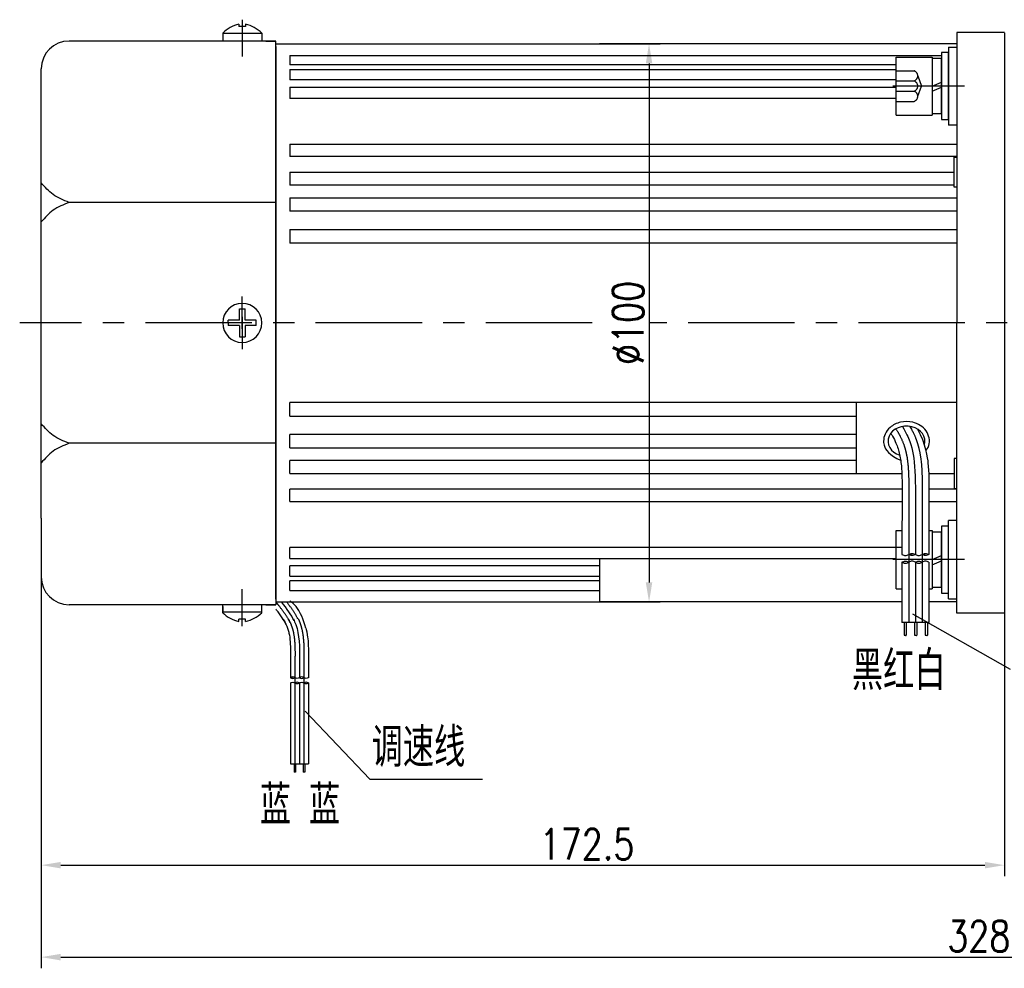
# Model space of a CAD drawing. Header units: inches. Extents: x 331 to 12887, y -474 to 4488.
# Tile 35 of 122: x 3587 to 3764, y 1195 to 1364. Entities that reach past the tile are written whole.
import ezdxf

# ---------------------------------------------------------------- set-up
doc = ezdxf.new("R2010")
doc.units = ezdxf.units.IN
doc.header["$LTSCALE"] = 10
doc.header["$MEASUREMENT"] = 0
doc.linetypes.add('CENTER', pattern=[10.16, 6.35, -1.27, 1.27, -1.27])
doc.linetypes.add('HIDDEN', pattern=[1.905, 1.27, -0.635])
for name, color, linetype in [('1轮廓实线层', 7, 'Continuous'), ('2细线层', 4, 'Continuous'), ('3中心线层', 1, 'CENTER'), ('4虚线层', 6, 'HIDDEN'), ('5剖面线层', 2, 'Continuous'), ('6文字层', 3, 'Continuous'), ('7标注层', 4, 'Continuous')]:
    doc.layers.add(name, color=color, linetype=linetype)
doc.styles.add('PC_TEXTSTYLE', font='isocp.shx', dxfattribs={"width": 0.8, "bigfont": 'HZFS.SHX'})
doc.styles.add('TH_GBDIM', font='romans.shx', dxfattribs={"width": 0.8, "bigfont": 'gbcbig.shx'})
doc.dimstyles.new('TH_GBDIM', dxfattribs={"dimtxt": 3.5, "dimasz": 2.5, "dimexe": 2, "dimexo": 0, "dimgap": 1, "dimtad": 1, "dimdec": 4, "dimdsep": 46, "dimtxsty": 'TH_GBDIM', "dimcen": 0.09, "dimclrd": 4, "dimclre": 4, "dimclrt": 3, "dimadec": 0, "dimazin": 0, "dimtfac": 1, "dimtdec": 4, "dimtmove": 0, "dimatfit": 3, "dimfxl": 1, "dimtzin": 0, "dimarcsym": 0})
doc.dimstyles.new('线性标注', dxfattribs={"dimtxt": 2.5, "dimasz": 3, "dimexe": 2, "dimexo": 0, "dimgap": 1, "dimtad": 1, "dimtih": 1, "dimtoh": 1, "dimdsep": 46, "dimtxsty": 'PC_TEXTSTYLE', "dimcen": 0.09, "dimclrt": 3, "dimadec": 0, "dimazin": 0, "dimtfac": 0.7, "dimtix": 1, "dimtmove": 0, "dimatfit": 0, "dimfxl": 1, "dimtzin": 0, "dimarcsym": 0})
pattern_1 = [(45, (3560.7125, 1069.2845), (1.796051, -1.796051), [])]
pattern_2 = [(45, (3558.3125, 1069.2845), (1.796051, -1.796051), [])]

# ---------------------------------------------------------------- blocks, each defined once
blk = doc.blocks.new('*D455')
at = {"layer": '7标注层', "color": 0, "lineweight": -2, "transparency": 16777216}
for p, q in [((3763.68, 1362.16), (3763.68, 1211)), ((3591.18, 1275.16), (3591.18, 1211)), ((3594.68, 1213), (3760.18, 1213))]:
    blk.add_line(p, q, dxfattribs=at)
at = {"layer": '7标注层', "color": 0, "transparency": 16777216}
for points in [[(3594.68, 1213.58), (3594.68, 1212.42), (3591.18, 1213)], [(3760.18, 1213.58), (3760.18, 1212.42), (3763.68, 1213)]]:
    blk.add_solid(points, dxfattribs=at)
at = {"layer": 'Defpoints', "color": 0, "transparency": 16777216}
for p in [(3763.68, 1362.16), (3591.18, 1275.16), (3763.68, 1213)]:
    blk.add_point(p, dxfattribs=at)
at = {"layer": '7标注层', "color": 3, "transparency": 16777216, "insert": (3688.93, 1216.75), "char_height": 5.5, "attachment_point": 5, "style": 'TH_GBDIM'}
blk.add_mtext('172.5', dxfattribs=at)
blk = doc.blocks.new('*D456')
at = {"layer": '7标注层', "color": 4, "lineweight": -2, "transparency": 16777216}
for p, q in [((3691.18, 1360.16), (3702.04, 1360.16)), ((3700.04, 1356.66), (3700.04, 1263.66)), ((3691.18, 1260.16), (3702.04, 1260.16))]:
    blk.add_line(p, q, dxfattribs=at)
at = {"layer": '7标注层', "color": 4, "transparency": 16777216}
for points in [[(3699.46, 1356.66), (3700.62, 1356.66), (3700.04, 1360.16)], [(3699.46, 1263.66), (3700.62, 1263.66), (3700.04, 1260.16)]]:
    blk.add_solid(points, dxfattribs=at)
at = {"layer": 'Defpoints', "color": 0, "transparency": 16777216}
for p in [(3691.18, 1360.16), (3691.18, 1260.16), (3700.04, 1260.16)]:
    blk.add_point(p, dxfattribs=at)
at = {"layer": '7标注层', "color": 3, "transparency": 16777216, "insert": (3696.29, 1310.16), "char_height": 5.5, "attachment_point": 5, "rotation": 90, "style": 'TH_GBDIM'}
blk.add_mtext('%%C100', dxfattribs=at)
blk = doc.blocks.new('*D444')
at = {"layer": '7标注层', "color": 0, "lineweight": -2, "transparency": 16777216}
for p, q in [((3919.68, 1281.91), (3919.68, 1194.52)), ((3591.18, 1269.91), (3591.18, 1194.52)), ((3594.68, 1196.52), (3916.18, 1196.52))]:
    blk.add_line(p, q, dxfattribs=at)
at = {"layer": '7标注层', "color": 0, "transparency": 16777216}
for points in [[(3594.68, 1197.1), (3594.68, 1195.93), (3591.18, 1196.52)], [(3916.18, 1197.1), (3916.18, 1195.93), (3919.68, 1196.52)]]:
    blk.add_solid(points, dxfattribs=at)
at = {"layer": 'Defpoints', "color": 0, "transparency": 16777216}
for p in [(3919.68, 1281.91), (3591.18, 1269.91), (3919.68, 1196.52)]:
    blk.add_point(p, dxfattribs=at)
at = {"layer": '7标注层', "color": 3, "transparency": 16777216, "insert": (3761.93, 1200.27), "char_height": 5.5, "attachment_point": 5, "style": 'TH_GBDIM'}
blk.add_mtext('328.5', dxfattribs=at)

msp = doc.modelspace()

# ---------------------------------------------------------------- hatches: boundary and pattern name
at = {"layer": '5剖面线层'}
h = msp.add_hatch(dxfattribs=at)
h.set_pattern_fill('ANSI31', color=256, scale=0.8, angle=90, style=0)
h.set_pattern_definition(pattern_2)
edge = h.paths.add_edge_path()
edge.add_spline(control_points=[(3746.53972, 1268.66196), (3746.73972, 1268.76196), (3747.13972, 1268.96196), (3747.53972, 1268.76196), (3747.73972, 1268.66196)], knot_values=[0, 0, 0, 0, 0.632455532, 1.264911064, 1.264911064, 1.264911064, 1.264911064], degree=3, periodic=0)
edge.add_spline(control_points=[(3747.73972, 1268.66196), (3747.53972, 1268.56196), (3747.13972, 1268.36196), (3746.73972, 1268.56196), (3746.53972, 1268.66196)], knot_values=[0, 0, 0, 0, 0.632455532, 1.264911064, 1.264911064, 1.264911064, 1.264911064], degree=3, periodic=0)
h = msp.add_hatch(dxfattribs=at)
h.set_pattern_fill('ANSI31', color=256, scale=0.8, angle=90, style=0)
h.set_pattern_definition(pattern_1)
edge = h.paths.add_edge_path()
edge.add_spline(control_points=[(3748.93972, 1268.66196), (3749.13972, 1268.76196), (3749.53972, 1268.96196), (3749.93972, 1268.76196), (3750.13972, 1268.66196)], knot_values=[0, 0, 0, 0, 0.632455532, 1.264911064, 1.264911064, 1.264911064, 1.264911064], degree=3, periodic=0)
edge.add_spline(control_points=[(3750.13972, 1268.66196), (3749.93972, 1268.56196), (3749.53972, 1268.36196), (3749.13972, 1268.56196), (3748.93972, 1268.66196)], knot_values=[0, 0, 0, 0, 0.632455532, 1.264911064, 1.264911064, 1.264911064, 1.264911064], degree=3, periodic=0)
h = msp.add_hatch(dxfattribs=at)
h.set_pattern_fill('ANSI31', color=256, scale=0.8, angle=90, style=0)
h.set_pattern_definition(pattern_2)
edge = h.paths.add_edge_path()
edge.add_spline(control_points=[(3746.53972, 1267.26196), (3746.33972, 1267.16196), (3745.93972, 1266.96196), (3745.53972, 1267.16196), (3745.33972, 1267.26196)], knot_values=[0, 0, 0, 0, 0.632455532, 1.264911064, 1.264911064, 1.264911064, 1.264911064], degree=3, periodic=0)
edge.add_spline(control_points=[(3745.33972, 1267.26196), (3745.53972, 1267.36196), (3745.93972, 1267.56196), (3746.33972, 1267.36196), (3746.53972, 1267.26196)], knot_values=[0, 0, 0, 0, 0.632455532, 1.264911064, 1.264911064, 1.264911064, 1.264911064], degree=3, periodic=0)
h = msp.add_hatch(dxfattribs=at)
h.set_pattern_fill('ANSI31', color=256, scale=0.8, angle=90, style=0)
h.set_pattern_definition(pattern_1)
edge = h.paths.add_edge_path()
edge.add_spline(control_points=[(3748.93972, 1267.26196), (3748.73972, 1267.16196), (3748.33972, 1266.96196), (3747.93972, 1267.16196), (3747.73972, 1267.26196)], knot_values=[0, 0, 0, 0, 0.632455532, 1.264911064, 1.264911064, 1.264911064, 1.264911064], degree=3, periodic=0)
edge.add_spline(control_points=[(3747.73972, 1267.26196), (3747.93972, 1267.36196), (3748.33972, 1267.56196), (3748.73972, 1267.36196), (3748.93972, 1267.26196)], knot_values=[0, 0, 0, 0, 0.632455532, 1.264911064, 1.264911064, 1.264911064, 1.264911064], degree=3, periodic=0)
h = msp.add_hatch(dxfattribs=at)
h.set_pattern_fill('ANSI31', color=256, scale=0.533333, angle=90, style=0)
h.set_pattern_definition([(45, (3512.7454, 1113.6696), (1.197366, -1.197366), [])])
edge = h.paths.add_edge_path()
edge.add_spline(control_points=[(3636.63012, 1246.58781), (3636.49678, 1246.65448), (3636.23012, 1246.78781), (3635.96345, 1246.65448), (3635.83012, 1246.58781)], knot_values=[0, 0, 0, 0, 0.4216366, 0.843273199, 0.843273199, 0.843273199, 0.843273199], degree=3, periodic=0)
edge.add_spline(control_points=[(3635.83012, 1246.58781), (3635.96345, 1246.52114), (3636.23012, 1246.38781), (3636.49678, 1246.52114), (3636.63012, 1246.58781)], knot_values=[0, 0, 0, 0, 0.4216366, 0.843273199, 0.843273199, 0.843273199, 0.843273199], degree=3, periodic=0)
h = msp.add_hatch(dxfattribs=at)
h.set_pattern_fill('ANSI31', color=256, scale=0.533333, angle=90, style=0)
h.set_pattern_definition([(45, (3511.1454, 1113.6696), (1.197366, -1.197366), [])])
edge = h.paths.add_edge_path()
edge.add_spline(control_points=[(3638.23012, 1245.65448), (3638.36345, 1245.58781), (3638.63012, 1245.45448), (3638.89678, 1245.58781), (3639.03011, 1245.65448)], knot_values=[0, 0, 0, 0, 0.4216366, 0.843273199, 0.843273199, 0.843273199, 0.843273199], degree=3, periodic=0)
edge.add_spline(control_points=[(3639.03011, 1245.65448), (3638.89678, 1245.72114), (3638.63012, 1245.85448), (3638.36345, 1245.72114), (3638.23012, 1245.65448)], knot_values=[0, 0, 0, 0, 0.4216366, 0.843273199, 0.843273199, 0.843273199, 0.843273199], degree=3, periodic=0)

# ---------------------------------------------------------------- linework, layer by layer
for p, q in [((3626.58033, 1363.69226), (3626.58033, 1363.26406)), ((3627.78033, 1363.26406), (3626.58033, 1363.26406)), ((3627.78033, 1363.69226), (3627.78033, 1363.26406)), ((3623.68033, 1362.0994), (3623.68033, 1360.66406)), ((3630.68033, 1362.005), (3623.68033, 1362.005)), ((3630.68033, 1362.0994), (3630.68033, 1360.66406)), ((3633.18033, 1360.66406), (3596.18033, 1360.66406)), ((3631.43033, 1360.66406), (3633.18033, 1360.66406)), ((3633.18033, 1359.66406), (3633.18033, 1360.66406)), ((3633.18033, 1359.66406), (3633.18033, 1310.16406)), ((3591.18033, 1345.16406), (3591.18033, 1355.66406)), ((3591.18033, 1275.16406), (3591.18033, 1345.16406)), ((3633.18033, 1331.7453), (3596.18033, 1331.7453)), ((3633.18033, 1260.66406), (3633.18033, 1310.16406)), ((3633.18033, 1288.58282), (3596.18033, 1288.58282)), ((3591.18033, 1275.16406), (3591.18033, 1264.66406)), ((3633.18033, 1259.66406), (3596.18033, 1259.66406)), ((3623.68033, 1258.22871), (3623.68033, 1259.66406)), ((3623.68033, 1259.36131), (3623.68033, 1258.22871)), ((3630.68033, 1258.22871), (3630.68033, 1259.66406)), ((3631.43033, 1259.66406), (3633.18033, 1259.66406)), ((3631.43033, 1259.66406), (3633.18033, 1259.66406)), ((3633.18033, 1260.66406), (3633.18033, 1259.66406)), ((3630.68033, 1258.32312), (3623.68033, 1258.32312)), ((3627.78033, 1257.06406), (3626.58033, 1257.06406)), ((3626.58033, 1256.63586), (3626.58033, 1257.06406)), ((3627.78033, 1256.63586), (3627.78033, 1257.06406))]:
    msp.add_line(p, q)
for centre, radius, start, end in [((3628.14022, 1357.41591), 6.46728, 103.957243, 133.5991462), ((3626.22044, 1357.41591), 6.46728, 46.4008538, 76.042757), ((3596.18033, 1355.66406), 5, 90, 180), ((3596.18033, 1264.66406), 5, 180, 270), ((3628.14022, 1262.9122), 6.46728, 226.4008538, 256.042757), ((3626.22044, 1262.9122), 6.46728, 283.957243, 313.5991462)]:
    msp.add_arc(centre, radius, start, end)
msp.add_ellipse((3746.15002, 1288.96081), major_axis=(3.30632, 0), ratio=0.821066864, start_param=-0.242446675, end_param=4.339955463)
for points in [[(3596.18033, 1331.7453), (3593.32518, 1333.1609), (3591.18033, 1335.25049)], [(3596.18033, 1331.7453), (3593.32518, 1330.3297), (3591.18033, 1328.24011)], [(3596.18033, 1288.58282), (3593.32518, 1289.99842), (3591.18033, 1292.08801)], [(3596.18033, 1288.58282), (3593.32518, 1287.16721), (3591.18033, 1285.07762)]]:
    msp.add_spline(points, degree=3)
msp.add_open_spline([(3749.62542, 1287.28116), (3750.00612, 1287.72934), (3750.09043, 1287.94324), (3750.27135, 1288.61236), (3750.28886, 1289.08688), (3750.11129, 1289.99831), (3749.91734, 1290.43365), (3749.36563, 1291.19679), (3749.00886, 1291.52511), (3748.19247, 1292.04322), (3747.73285, 1292.23341), (3746.54846, 1292.51404), (3745.79878, 1292.51762), (3744.38944, 1292.19842), (3743.72977, 1291.87526), (3742.82766, 1291.08266), (3742.52066, 1290.67826), (3742.13918, 1289.82984), (3742.0437, 1289.3957), (3742.0437, 1288.96081), (3742.0437, 1288.65582), (3742.09024, 1288.35096), (3742.29412, 1287.68993), (3743.12108, 1286.32997), (3745.10152, 1285.55075)], degree=3, knots=[2.737905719, 2.737905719, 2.737905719, 2.737905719, 2.923131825, 2.923131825, 3.300211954, 3.300211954, 3.677292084, 3.677292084, 4.054372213, 4.054372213, 4.431452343, 4.431452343, 4.981541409, 4.981541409, 5.531630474, 5.531630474, 5.929523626, 5.929523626, 6.283185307, 6.283185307, 6.283185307, 6.53120978, 6.53120978, 6.843963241, 6.843963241, 6.843963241, 6.843963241])
at = {"layer": '1轮廓实线层'}
for p, q in [((3755.18033, 1362.16406), (3755.18033, 1352.16406)), ((3763.68033, 1362.16406), (3755.18033, 1362.16406)), ((3633.18033, 1360.16406), (3691.18033, 1360.16406)), ((3633.18033, 1310.16406), (3633.18033, 1360.16406)), ((3755.18033, 1360.16406), (3691.18033, 1360.16406)), ((3753.68033, 1359.59047), (3753.68033, 1345.59047)), ((3753.68033, 1359.59047), (3755.18033, 1359.59047)), ((3635.68033, 1358.09308), (3752.40033, 1358.09308)), ((3635.68033, 1358.09308), (3635.68033, 1356.38057)), ((3744.32033, 1347.39047), (3744.32033, 1357.79047)), ((3744.32033, 1357.79047), (3750.72033, 1357.79047)), ((3750.72033, 1357.79047), (3750.72033, 1347.39047)), ((3753.68033, 1358.59047), (3752.40033, 1358.59047)), ((3752.40033, 1358.59047), (3752.40033, 1355.95047)), ((3753.68033, 1355.95047), (3753.68033, 1358.59047)), ((3744.32033, 1356.38057), (3635.68033, 1356.38057)), ((3750.72033, 1357.51047), (3750.72033, 1347.67047)), ((3752.40033, 1357.51047), (3750.72033, 1357.51047)), ((3752.40033, 1347.67047), (3752.40033, 1357.51047)), ((3635.68033, 1355.56144), (3744.32033, 1355.56144)), ((3635.68033, 1355.56144), (3635.68033, 1353.71085)), ((3752.40033, 1355.95047), (3752.40033, 1349.23047)), ((3753.68033, 1349.23047), (3753.68033, 1355.95047)), ((3744.32033, 1353.71085), (3635.68033, 1353.71085)), ((3750.72033, 1352.59047), (3752.40033, 1353.31423)), ((3635.68033, 1352.37166), (3744.32033, 1352.37166)), ((3635.68033, 1352.37166), (3635.68033, 1350.39195)), ((3750.72033, 1351.68576), (3752.40033, 1352.40952)), ((3755.18033, 1352.16406), (3755.18033, 1310.16406)), ((3744.32033, 1350.39195), (3635.68033, 1350.39195)), ((3752.40033, 1349.23047), (3752.40033, 1346.59047)), ((3753.68033, 1346.59047), (3753.68033, 1349.23047)), ((3744.32033, 1347.39047), (3750.72033, 1347.39047)), ((3750.72033, 1347.67047), (3752.40033, 1347.67047)), ((3752.40033, 1346.59047), (3753.68033, 1346.59047)), ((3755.18033, 1345.59047), (3753.68033, 1345.59047)), ((3635.68033, 1342.19713), (3755.18033, 1342.19713)), ((3635.68033, 1342.19713), (3635.68033, 1339.95258)), ((3755.18033, 1339.95258), (3635.68033, 1339.95258)), ((3754.68033, 1339.86406), (3755.18033, 1339.86406)), ((3754.68033, 1334.46406), (3754.68033, 1339.86406)), ((3635.68033, 1337.16596), (3754.67974, 1337.16596)), ((3635.68033, 1337.16596), (3635.68033, 1334.83654)), ((3754.68033, 1334.83654), (3635.68033, 1334.83654)), ((3755.18033, 1334.46406), (3754.68033, 1334.46406)), ((3635.68033, 1332.54497), (3755.18033, 1332.54497)), ((3635.68033, 1332.54497), (3635.68033, 1330.15557)), ((3755.18033, 1330.15557), (3635.68033, 1330.15557)), ((3635.68033, 1326.86491), (3755.18033, 1326.86491)), ((3635.68033, 1326.86491), (3635.68033, 1324.42135)), ((3755.18033, 1324.42135), (3635.68033, 1324.42135)), ((3626.68033, 1310.66406), (3626.68033, 1312.66406)), ((3626.68033, 1312.66406), (3627.68033, 1312.66406)), ((3627.68033, 1310.66406), (3627.68033, 1312.66406)), ((3626.68033, 1310.66406), (3624.68033, 1310.66406)), ((3624.68033, 1310.16406), (3624.68033, 1310.66406)), ((3624.68033, 1310.16406), (3624.68033, 1309.66406)), ((3629.68033, 1310.66406), (3627.68033, 1310.66406)), ((3629.68033, 1309.66406), (3629.68033, 1310.66406)), ((3633.18033, 1310.16406), (3633.18033, 1260.16406)), ((3755.18033, 1268.16406), (3755.18033, 1310.16406)), ((3626.68033, 1309.66406), (3624.68033, 1309.66406)), ((3626.68033, 1309.66406), (3626.68033, 1307.66406)), ((3629.68033, 1309.66406), (3627.68033, 1309.66406)), ((3627.68033, 1309.66406), (3627.68033, 1307.66406)), ((3626.68033, 1307.66406), (3627.68033, 1307.66406)), ((3635.68033, 1293.46321), (3635.68033, 1295.90677)), ((3755.18033, 1295.90677), (3635.68033, 1295.90677)), ((3737.18033, 1288.50487), (3737.18033, 1295.90677)), ((3635.68033, 1293.46321), (3737.18033, 1293.46321)), ((3635.68033, 1287.78315), (3635.68033, 1290.17255)), ((3737.18033, 1290.17255), (3635.68033, 1290.17255)), ((3635.68033, 1287.78315), (3737.18033, 1287.78315)), ((3737.18033, 1283.16216), (3737.18033, 1288.50487)), ((3635.68033, 1283.16216), (3635.68033, 1285.49158)), ((3737.18033, 1285.49158), (3635.68033, 1285.49158)), ((3755.18033, 1285.86406), (3754.68033, 1285.86406)), ((3754.68033, 1285.86406), (3754.68033, 1280.46406)), ((3635.68033, 1283.16216), (3745.31187, 1283.16216)), ((3750.11628, 1283.16216), (3754.67974, 1283.16216)), ((3635.68033, 1278.13099), (3635.68033, 1280.37554)), ((3745.34809, 1280.37554), (3635.68033, 1280.37554)), ((3755.18033, 1280.37554), (3750.14648, 1280.37554)), ((3754.68033, 1280.46406), (3755.18033, 1280.46406)), ((3635.68033, 1278.13099), (3745.34416, 1278.13099)), ((3750.14058, 1278.13099), (3755.18033, 1278.13099)), ((3745.33972, 1273.61898), (3745.33972, 1268.66196)), ((3747.73972, 1273.61898), (3747.73972, 1268.66196)), ((3750.13972, 1273.61898), (3750.13972, 1268.66196)), ((3753.68033, 1273.73765), (3752.40033, 1273.73765)), ((3752.40033, 1273.73765), (3752.40033, 1271.09765)), ((3755.18033, 1274.73765), (3753.68033, 1274.73765)), ((3753.68033, 1260.73765), (3753.68033, 1274.73765)), ((3753.68033, 1271.09765), (3753.68033, 1273.73765)), ((3744.32033, 1262.53765), (3744.32033, 1272.93765)), ((3744.32033, 1272.93765), (3745.33972, 1272.93765)), ((3750.13972, 1272.93765), (3750.72033, 1272.93765)), ((3750.72033, 1272.93765), (3750.72033, 1262.53765)), ((3750.72033, 1272.65765), (3750.72033, 1262.81765)), ((3752.40033, 1272.65765), (3750.72033, 1272.65765)), ((3752.40033, 1262.81765), (3752.40033, 1272.65765)), ((3635.68033, 1267.95646), (3635.68033, 1269.93617)), ((3745.33972, 1269.93617), (3635.68033, 1269.93617)), ((3752.40033, 1271.09765), (3752.40033, 1264.37765)), ((3753.68033, 1264.37765), (3753.68033, 1271.09765)), ((3635.68033, 1267.95646), (3744.32033, 1267.95646)), ((3691.18033, 1267.95646), (3691.18033, 1260.16406)), ((3750.72033, 1267.73765), (3752.40033, 1268.46142)), ((3755.18033, 1258.16406), (3755.18033, 1268.16406)), ((3635.68033, 1264.76668), (3635.68033, 1266.61727)), ((3691.18033, 1266.61727), (3635.68033, 1266.61727)), ((3745.33972, 1267.26196), (3745.33972, 1256.4503)), ((3747.73972, 1267.26196), (3747.73972, 1256.4503)), ((3750.13972, 1267.26196), (3750.13972, 1256.4503)), ((3750.72033, 1266.83294), (3752.40033, 1267.55671)), ((3635.68033, 1264.76668), (3691.18033, 1264.76668)), ((3752.40033, 1264.37765), (3752.40033, 1261.73765)), ((3753.68033, 1261.73765), (3753.68033, 1264.37765)), ((3635.68033, 1262.23504), (3635.68033, 1263.94755)), ((3691.18033, 1263.94755), (3635.68033, 1263.94755)), ((3750.72033, 1262.81765), (3752.40033, 1262.81765)), ((3635.68033, 1262.23504), (3691.18033, 1262.23504)), ((3744.32033, 1262.53765), (3745.33972, 1262.53765)), ((3750.13972, 1262.53765), (3750.72033, 1262.53765)), ((3752.40033, 1261.73765), (3753.68033, 1261.73765)), ((3633.23248, 1260.16406), (3691.18033, 1260.16406)), ((3745.33972, 1260.16406), (3691.18033, 1260.16406)), ((3755.18033, 1260.16406), (3750.13972, 1260.16406)), ((3753.68033, 1260.73765), (3755.18033, 1260.73765)), ((3763.68033, 1258.16406), (3755.18033, 1258.16406)), ((3750.13972, 1256.4503), (3745.33972, 1256.4503)), ((3745.69922, 1256.4503), (3745.69922, 1254.18581)), ((3746.09922, 1256.4503), (3746.09922, 1254.18581)), ((3747.55083, 1256.4503), (3747.55083, 1254.18581)), ((3747.98383, 1256.4503), (3747.98383, 1254.18581)), ((3749.48778, 1256.4503), (3749.48778, 1254.18581)), ((3749.88778, 1256.4503), (3749.88778, 1254.18581)), ((3635.83012, 1249.89249), (3635.83012, 1246.58781)), ((3637.43012, 1249.89249), (3637.43012, 1246.58781)), ((3639.03011, 1249.89249), (3639.03011, 1246.58781)), ((3635.83012, 1245.65448), (3635.83012, 1231.1697)), ((3637.43012, 1245.65448), (3637.43012, 1231.1697)), ((3639.03011, 1245.65448), (3639.03011, 1231.1697)), ((3635.83012, 1231.1697), (3639.03011, 1231.1697)), ((3636.48262, 1231.1697), (3636.48262, 1229.66004)), ((3636.74929, 1231.1697), (3636.74929, 1229.66004)), ((3638.10051, 1231.1697), (3638.10051, 1229.66004)), ((3638.36718, 1231.1697), (3638.36718, 1229.66004))]:
    msp.add_line(p, q, dxfattribs=at)
for start, end in [(0, 180), (180, 0)]:
    msp.add_arc((3627.18033, 1310.16406), 3.5, start, end, dxfattribs=at)
for points, knots in [([(3745.41687, 1291.60794), (3746.06245, 1290.48268), (3747.80352, 1286.93069), (3747.76769, 1282.77097), (3747.73972, 1273.61898)], [6.397684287, 6.397684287, 6.397684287, 6.397684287, 9.707911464, 21.488617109, 21.488617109, 21.488617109, 21.488617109]), ([(3748.13908, 1291.12933), (3749.53517, 1288.67185), (3749.92394, 1285.77935), (3750.16455, 1283.29943), (3750.15643, 1281.53862), (3750.14159, 1279.73049), (3750.14061, 1279.61659), (3750.13972, 1273.61898)], [12.597606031, 12.597606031, 12.597606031, 12.597606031, 14.965411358, 14.965411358, 21.076594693, 21.076594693, 21.488617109, 21.488617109, 21.488617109, 21.488617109]), ([(3743.31028, 1290.35121), (3743.48054, 1290.15601), (3743.56053, 1290.01833), (3743.8757, 1289.45762), (3744.08651, 1289.03843), (3744.41, 1288.28964), (3744.53225, 1287.96258), (3744.74763, 1287.27978), (3744.84032, 1286.92642), (3745.07819, 1285.8303), (3745.18278, 1285.05114), (3745.31347, 1283.41181), (3745.33959, 1282.55213), (3745.35201, 1280.97304), (3745.34602, 1280.26522), (3745.33972, 1273.61898)], [5.984187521, 5.984187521, 5.984187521, 5.984187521, 6.666441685, 6.666441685, 8.771804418, 8.771804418, 10.455411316, 10.455411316, 12.139018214, 12.139018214, 15.506232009, 15.506232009, 18.873445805, 18.873445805, 21.488617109, 21.488617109, 21.488617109, 21.488617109]), ([(3638.57559, 1255.44176), (3638.21812, 1257.06828), (3637.41187, 1258.45621), (3636.89824, 1259.27157), (3636.58834, 1259.71683), (3635.72528, 1260.30832)], [12.84393115, 12.84393115, 12.84393115, 12.84393115, 14.965411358, 14.965411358, 17.763055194, 17.763055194, 17.763055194, 17.763055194]), ([(3635.05869, 1256.08427), (3634.85572, 1256.49366), (3634.61378, 1256.90606), (3634.041, 1257.78161), (3633.7039, 1258.24543), (3633.30523, 1258.76876), (3633.26537, 1258.82082), (3633.22528, 1258.87298)], [12.446759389, 12.446759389, 12.446759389, 12.446759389, 15.506232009, 15.506232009, 18.873445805, 18.873445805, 19.244692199, 19.244692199, 19.244692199, 19.244692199]), ([(3634.47716, 1257.11083), (3634.59066, 1256.98069), (3634.64399, 1256.88891), (3634.85411, 1256.5151), (3634.99464, 1256.23564), (3635.2103, 1255.73645), (3635.2918, 1255.5184), (3635.43539, 1255.06321), (3635.49718, 1254.82763), (3635.65576, 1254.09689), (3635.72549, 1253.57745), (3635.81261, 1252.48457), (3635.83003, 1251.91145), (3635.83831, 1250.85872), (3635.83432, 1250.38684), (3635.83018, 1249.90627)], [5.984187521, 5.984187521, 5.984187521, 5.984187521, 6.666441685, 6.666441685, 8.771804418, 8.771804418, 10.455411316, 10.455411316, 12.139018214, 12.139018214, 15.506232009, 15.506232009, 18.873445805, 18.873445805, 21.488617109, 21.488617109, 21.488617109, 21.488617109]), ([(3636.33768, 1257.11083), (3636.51477, 1256.76096), (3637.47046, 1254.57629), (3637.44876, 1252.05733), (3637.43012, 1249.89249)], [7.780947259, 7.780947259, 7.780947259, 7.780947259, 9.707911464, 21.488617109, 21.488617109, 21.488617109, 21.488617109]), ([(3638.57559, 1255.44176), (3638.81411, 1254.57472), (3638.90603, 1253.85914), (3639.04666, 1252.40964), (3639.04125, 1251.23577), (3639.03136, 1250.03035), (3639.03071, 1249.95442), (3639.03006, 1249.87871)], [13.642709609, 13.642709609, 13.642709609, 13.642709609, 14.965411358, 14.965411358, 21.076594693, 21.076594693, 21.488617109, 21.488617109, 21.488617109, 21.488617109])]:
    msp.add_open_spline(points, degree=3, knots=knots, dxfattribs=at)
for points in [[(3745.33972, 1268.66196), (3745.93972, 1268.46196), (3746.53972, 1268.66196)], [(3746.53972, 1268.66196), (3747.13972, 1268.86196), (3747.73972, 1268.66196)], [(3747.73972, 1268.66196), (3747.13972, 1268.46196), (3746.53972, 1268.66196)], [(3747.73972, 1268.66196), (3748.33972, 1268.46196), (3748.93972, 1268.66196)], [(3748.93972, 1268.66196), (3749.53972, 1268.86196), (3750.13972, 1268.66196)], [(3750.13972, 1268.66196), (3749.53972, 1268.46196), (3748.93972, 1268.66196)], [(3745.33972, 1267.26196), (3745.93972, 1267.46196), (3746.53972, 1267.26196)], [(3746.53972, 1267.26196), (3745.93972, 1267.06196), (3745.33972, 1267.26196)], [(3747.73972, 1267.26196), (3747.13972, 1267.46196), (3746.53972, 1267.26196)], [(3747.73972, 1267.26196), (3748.33972, 1267.46196), (3748.93972, 1267.26196)], [(3748.93972, 1267.26196), (3748.33972, 1267.06196), (3747.73972, 1267.26196)], [(3750.13972, 1267.26196), (3749.53972, 1267.46196), (3748.93972, 1267.26196)], [(3636.63012, 1246.58781), (3636.23012, 1246.72114), (3635.83012, 1246.58781)], [(3638.23012, 1246.58781), (3637.83012, 1246.72114), (3637.43012, 1246.58781)], [(3635.83012, 1246.58781), (3636.23012, 1246.45448), (3636.63012, 1246.58781)], [(3635.83012, 1245.65448), (3636.23012, 1245.78781), (3636.63012, 1245.65448)], [(3637.43012, 1246.58781), (3637.03012, 1246.45448), (3636.63012, 1246.58781)], [(3637.43012, 1245.65448), (3637.03012, 1245.78781), (3636.63012, 1245.65448)], [(3636.63012, 1245.65448), (3637.03012, 1245.52114), (3637.43012, 1245.65448)], [(3637.43012, 1246.58781), (3637.83012, 1246.45448), (3638.23012, 1246.58781)], [(3637.43012, 1245.65448), (3637.83012, 1245.78781), (3638.23012, 1245.65448)], [(3639.03011, 1246.58781), (3638.63012, 1246.45448), (3638.23012, 1246.58781)], [(3639.03011, 1245.65448), (3638.63012, 1245.78781), (3638.23012, 1245.65448)], [(3638.23012, 1245.65448), (3638.63012, 1245.52114), (3639.03011, 1245.65448)]]:
    msp.add_spline(points, degree=3, dxfattribs=at)
msp.add_open_spline([(3636.4785, 1256.82248), (3635.94573, 1257.88982), (3635.22847, 1258.89411), (3634.24462, 1260.17638)], degree=3, dxfattribs=at)
at = {"layer": '2细线层'}
for points in [[(3745.69922, 1254.18581), (3745.88936, 1254.227), (3746.06467, 1254.14664), (3746.09922, 1254.18581)], [(3747.55083, 1254.18581), (3747.77397, 1254.227), (3747.94928, 1254.14664), (3747.98383, 1254.18581)], [(3749.48778, 1254.18581), (3749.67792, 1254.227), (3749.85323, 1254.14664), (3749.88778, 1254.18581)], [(3636.74929, 1229.66004), (3636.62253, 1229.6875), (3636.50566, 1229.63393), (3636.48262, 1229.66004)], [(3638.36718, 1229.66004), (3638.24042, 1229.6875), (3638.12355, 1229.63393), (3638.10051, 1229.66004)]]:
    msp.add_spline(points, degree=3, dxfattribs=at)
at = {"layer": '3中心线层'}
for p, q in [((3627.18033, 1364.48802), (3627.18033, 1357.86714)), ((3756.53227, 1352.59047), (3743.68033, 1352.59047)), ((3627.18033, 1309.11116), (3627.18033, 1314.89237)), ((3627.18033, 1311.21695), (3627.18033, 1305.43575)), ((3746.53972, 1273.61898), (3746.53972, 1268.66196)), ((3748.93972, 1273.61898), (3748.93972, 1268.66196)), ((3746.53972, 1268.66196), (3746.53972, 1256.4503)), ((3748.93972, 1268.66196), (3748.93972, 1256.4503)), ((3756.53227, 1267.73765), (3743.68033, 1267.73765)), ((3627.18033, 1255.8401), (3627.18033, 1262.46098)), ((3636.63012, 1249.89249), (3636.63012, 1246.58781)), ((3638.23012, 1249.89249), (3638.23012, 1246.58781)), ((3636.63012, 1246.58781), (3636.63012, 1231.1697)), ((3638.23012, 1246.58781), (3638.23012, 1231.1697))]:
    msp.add_line(p, q, dxfattribs=at)
at = {"layer": '3中心线层', "ltscale": 0.3}
for p, q in [((3689.86206, 1310.16406), (3587.32989, 1310.16406)), ((3787.06309, 1310.16406), (3700.04103, 1310.16405))]:
    msp.add_line(p, q, dxfattribs=at)
at = {"layer": '3中心线层'}
for points, knots in [([(3744.26478, 1291.19097), (3744.59396, 1290.63581), (3744.79874, 1290.27241), (3745.2755, 1289.34121), (3745.51955, 1288.77509), (3745.81634, 1287.89348), (3745.90373, 1287.59388), (3746.0594, 1286.97993), (3746.12716, 1286.66707), (3746.34023, 1285.51338), (3746.43253, 1284.63895), (3746.53797, 1282.83868), (3746.55059, 1281.91308), (3746.54821, 1280.49459), (3746.54392, 1280.01581), (3746.53972, 1273.61898)], [5.846938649, 5.846938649, 5.846938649, 5.846938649, 7.531590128, 7.531590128, 10.145881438, 10.145881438, 11.468391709, 11.468391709, 12.79090198, 12.79090198, 16.266982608, 16.266982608, 19.743063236, 19.743063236, 21.488617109, 21.488617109, 21.488617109, 21.488617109]), ([(3746.70707, 1291.63671), (3747.31313, 1290.63957), (3747.56733, 1290.09187), (3747.90675, 1289.21078), (3748.01648, 1288.8923), (3748.2114, 1288.25321), (3748.2975, 1287.93149), (3748.5258, 1286.96137), (3748.63806, 1286.30835), (3748.89659, 1284.26098), (3748.94259, 1282.85596), (3748.95119, 1280.81013), (3748.94524, 1280.15885), (3748.93972, 1273.61898)], [7.304081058, 7.304081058, 7.304081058, 7.304081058, 9.438937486, 9.438937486, 10.617029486, 10.617029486, 11.795121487, 11.795121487, 14.151305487, 14.151305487, 19.146851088, 19.146851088, 21.488617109, 21.488617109, 21.488617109, 21.488617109]), ([(3635.78108, 1256.42826), (3635.75451, 1256.48204), (3635.72738, 1256.53574), (3635.43998, 1257.0929), (3635.13174, 1257.5915), (3634.45254, 1258.5835), (3634.08141, 1259.07655), (3633.54046, 1259.77277), (3633.3834, 1259.97251), (3633.22528, 1260.1732)], [12.420717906, 12.420717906, 12.420717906, 12.420717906, 12.79090198, 12.79090198, 16.266982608, 16.266982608, 19.743063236, 19.743063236, 21.135295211, 21.135295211, 21.135295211, 21.135295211]), ([(3637.15429, 1257.10996), (3637.12772, 1257.16374), (3637.10059, 1257.21745), (3636.81319, 1257.7746), (3636.50495, 1258.2732), (3635.84656, 1259.23482), (3635.49997, 1259.69784), (3635.13918, 1260.16406)], [12.420717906, 12.420717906, 12.420717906, 12.420717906, 12.79090198, 12.79090198, 16.266982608, 16.266982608, 19.530124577, 19.530124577, 19.530124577, 19.530124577]), ([(3635.41885, 1257.1425), (3635.48339, 1257.02646), (3635.53984, 1256.92083), (3635.7873, 1256.43749), (3635.95, 1256.06008), (3636.14786, 1255.47234), (3636.20612, 1255.27261), (3636.3099, 1254.86331), (3636.35507, 1254.65473), (3636.49712, 1253.88561), (3636.55865, 1253.30266), (3636.62895, 1252.10248), (3636.63736, 1251.48541), (3636.63577, 1250.53975), (3636.63291, 1250.22056), (3636.63015, 1249.89938)], [6.798809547, 6.798809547, 6.798809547, 6.798809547, 7.531590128, 7.531590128, 10.145881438, 10.145881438, 11.468391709, 11.468391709, 12.79090198, 12.79090198, 16.266982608, 16.266982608, 19.743063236, 19.743063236, 21.488617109, 21.488617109, 21.488617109, 21.488617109]), ([(3637.22075, 1257.11083), (3637.32014, 1256.90888), (3637.39313, 1256.7356), (3637.54147, 1256.35054), (3637.61462, 1256.13822), (3637.74457, 1255.71216), (3637.80197, 1255.49768), (3637.95417, 1254.85093), (3638.02901, 1254.41559), (3638.20136, 1253.05067), (3638.23203, 1252.114), (3638.23776, 1250.75011), (3638.23379, 1250.31593), (3638.23009, 1249.8856)], [8.445262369, 8.445262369, 8.445262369, 8.445262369, 9.438937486, 9.438937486, 10.617029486, 10.617029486, 11.795121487, 11.795121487, 14.151305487, 14.151305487, 19.146851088, 19.146851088, 21.488617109, 21.488617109, 21.488617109, 21.488617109])]:
    msp.add_open_spline(points, degree=3, knots=knots, dxfattribs=at)
at = {"layer": '4虚线层'}
for p, q in [((3744.32033, 1355.33447), (3747.52033, 1355.33447)), ((3748.16033, 1354.4198), (3748.84033, 1352.59047)), ((3744.32033, 1353.50513), (3747.52033, 1353.50513)), ((3748.16033, 1350.76113), (3748.84033, 1352.59047)), ((3744.32033, 1351.6758), (3747.52033, 1351.6758)), ((3744.32033, 1349.84647), (3747.52033, 1349.84647))]:
    msp.add_line(p, q, dxfattribs=at)
for centre in [(3747.18673, 1354.4198), (3747.18673, 1352.59047), (3747.18673, 1350.76113)]:
    msp.add_arc(centre, 0.97361, 290.0383846, 69.9616154, dxfattribs=at)
at = {"layer": '7标注层'}
msp.add_line((3650.05842, 1228.43106), (3670.23313, 1228.43106), dxfattribs=at)
for points in [[(3747.24449, 1258.00714), (3764.71154, 1248.09461)], [(3638.44286, 1240.60243), (3650.05842, 1228.43106)]]:
    msp.add_lwpolyline(points, dxfattribs=at)

# ---------------------------------------------------------------- texts
at = {"layer": '6文字层', "color": 7, "char_height": 7, "width": 18.2326587, "attachment_point": 1, "style": 'PC_TEXTSTYLE'}
for s, insert in [('{\\C3;黑红白}', (3736.35216, 1251.37002)), ('{\\C3;调速线}', (3650.33547, 1237.60223)), ('{\\C3;蓝 蓝}', (3630.32211, 1227.2895))]:
    msp.add_mtext(s, dxfattribs=dict(at, insert=insert))

# ---------------------------------------------------------------- dimensions: what is measured, and where the dimension line sits
at = {"layer": '7标注层'}
for base, p1, p2, picture, middle in [((3763.68033, 1213.0003), (3591.18033, 1275.16406), (3763.68033, 1362.16406), '*D455', (3688.93033, 1213.0003)), ((3919.68033, 1196.51703), (3591.18033, 1269.91406), (3919.68033, 1281.91406), '*D444', (3761.93033, 1196.51703))]:
    dim = msp.add_linear_dim(base=base, p1=p1, p2=p2, dimstyle='线性标注', override={"dimtxt": 5.5, "dimasz": 3.5, "dimtxsty": 'TH_GBDIM', "dimadec": 2}, dxfattribs=at)
    dim.commit()
    dim.dimension.update_dxf_attribs({"geometry": picture, "text_midpoint": middle, "dimtype": 160})
dim = msp.add_linear_dim(base=(3700.04103, 1260.16406), p1=(3691.18034, 1360.16406), p2=(3691.18034, 1260.16406), angle=90, text='%%C100', dimstyle='TH_GBDIM', override={"dimtxt": 5.5, "dimasz": 3.5, "dimgap": 1, "dimtad": 1, "dimjust": 0, "dimdec": 1, "dimlfac": 1.25, "dimse1": 0, "dimse2": 0, "dimsd1": 0, "dimsd2": 0, "dimadec": 1}, dxfattribs=at)
dim.commit()
dim.dimension.update_dxf_attribs({"geometry": '*D456', "text_midpoint": (3696.29103, 1310.16406)})

doc.saveas('drawing.dxf')
